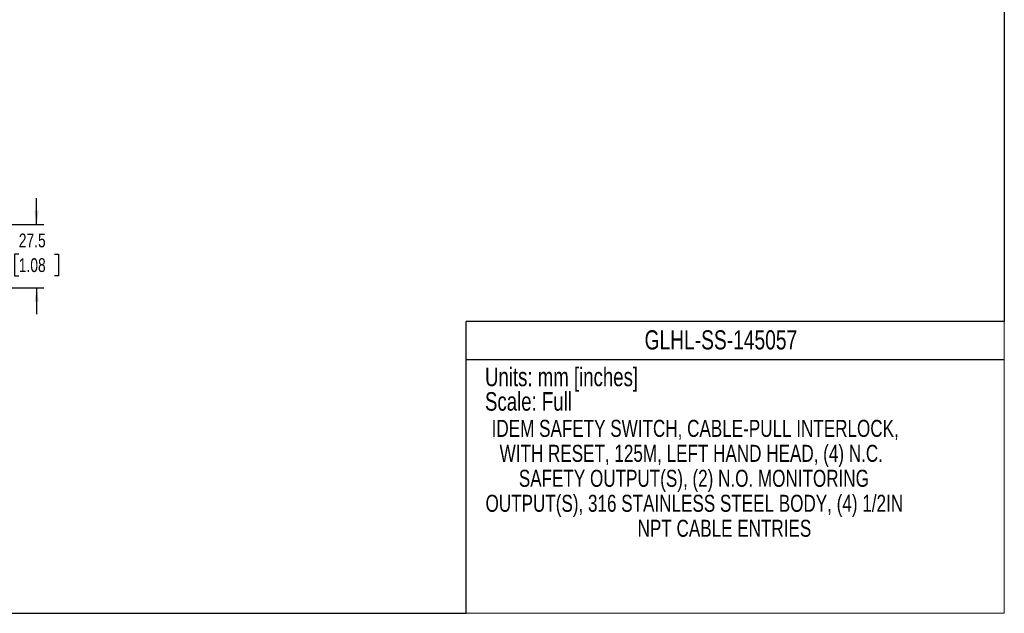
# Model space of a CAD drawing. Header units: millimetres. Extents: x 0 to 864, y 0 to 559.
# Tile 6 of 12: x 435 to 864, y 0 to 258. Entities that reach past the tile are written whole.
import ezdxf
from ezdxf.enums import TextEntityAlignment as Align

# ---------------------------------------------------------------- set-up
doc = ezdxf.new("R2010")
doc.units = ezdxf.units.MM
for name, color, linetype in [('DIMENSIONS', 140, 'Continuous'), ('SLD-DEFPOINTS', 7, 'Continuous'), ('TEXT', 140, 'Continuous')]:
    doc.layers.add(name, color=color, linetype=linetype)
doc.styles.add('SLDTEXTSTYLE0', font='TXT', dxfattribs={"width": 0.75})
doc.dimstyles.new('SLDDIMSTYLE3', dxfattribs={"dimtxt": 6, "dimasz": 6, "dimexe": 0, "dimexo": 0.0625, "dimgap": 1.5, "dimtad": 0, "dimtih": 1, "dimtoh": 1, "dimdec": 1, "dimrnd": 1e-09, "dimzin": 12, "dimdsep": 46, "dimtxsty": 'SLDTEXTSTYLE0', "dimsah": 1, "dimcen": 0.09, "dimadec": 0, "dimazin": 3, "dimtfac": 1, "dimtdec": 1, "dimtmove": 0, "dimatfit": 0, "dimfxl": 0, "dimfrac": 2, "dimtolj": 1, "dimtzin": 12, "dimarcsym": 0})

# ---------------------------------------------------------------- blocks, each defined once
blk = doc.blocks.new('SW_NOTE_0')
at = {"layer": 'TEXT', "color": 0, "insert": (0, 10.41), "char_height": 8.0747, "attachment_point": 1, "style": 'SLDTEXTSTYLE0'}
blk.add_mtext('Units: mm [inches]', dxfattribs=at)
blk = doc.blocks.new('SW_NOTE_0_1')
at = {"layer": 'TEXT', "color": 0, "insert": (0, 10.41), "char_height": 8.0747, "attachment_point": 1, "style": 'SLDTEXTSTYLE0'}
blk.add_mtext('Scale: Full', dxfattribs=at)
blk = doc.blocks.new('Block1')
at = {"color": 140, "linetype": 'Continuous', "lineweight": 18}
for q in [(863.6, 127), (629.41, 0)]:
    blk.add_line((863.6, 0), q, dxfattribs=at)
at = {"layer": 'TEXT'}
for p, q in [((863.6, 127), (629.41, 127)), ((629.41, 0), (629.41, 127)), ((629.41, 110.49), (863.6, 110.49))]:
    blk.add_line(p, q, dxfattribs=at)
at = {"layer": 'TEXT', "color": 140}
for name, p in [('SW_NOTE_0', (637.62, 96.57)), ('SW_NOTE_0_1', (637.62, 85.9))]:
    blk.add_blockref(name, p, dxfattribs=at)
at = {"layer": 'TEXT', "color": 140, "style": 'SLDTEXTSTYLE0', "width": 0.75}
for tag, height, p in [('AUTOATTR0', 8.33, (707.06, 112.4)), ('AUTOATTR1_0', 7.41, (640.51, 74.61)), ('AUTOATTR1_1', 7.41, (643.97, 63.73)), ('AUTOATTR1_2', 7.41, (652.34, 52.86)), ('AUTOATTR1_3', 7.41, (637.85, 41.98)), ('AUTOATTR1_4', 7.41, (704.03, 31.1))]:
    blk.add_attdef(tag, text='', height=height, dxfattribs=at).set_placement(p, align=Align.BOTTOM_LEFT)
blk = doc.blocks.new('_D_14')
at = {"layer": 'DIMENSIONS'}
for p, q in [((442.5, 169.27), (442.5, 180.81)), ((427.77, 169.27), (445.67, 169.27)), ((434.74, 156.4), (432.91, 156.4)), ((432.91, 156.4), (432.91, 146.88)), ((450.25, 156.4), (452.08, 156.4)), ((452.08, 156.4), (452.08, 146.88)), ((432.91, 146.88), (434.74, 146.88)), ((452.08, 146.88), (450.25, 146.88)), ((298.97, 141.77), (445.67, 141.77)), ((442.5, 141.77), (442.5, 130.23))]:
    blk.add_line(p, q, dxfattribs=at)
for points in [[(442.5, 169.27), (443.42, 175.27), (441.57, 175.27)], [(442.5, 141.77), (441.57, 135.77), (443.42, 135.77)]]:
    blk.add_solid(points, dxfattribs=at)
at = {"layer": 'DIMENSIONS', "char_height": 6, "attachment_point": 1, "style": 'SLDTEXTSTYLE0'}
for s, insert in [('27.5', (434.74, 165.36)), ('1.08', (434.74, 154.61))]:
    blk.add_mtext(s, dxfattribs=dict(at, insert=insert))

msp = doc.modelspace()

# ---------------------------------------------------------------- linework, layer by layer
at = {"layer": 'SLD-DEFPOINTS'}
for p, q in [((863.6, 558.8), (863.6, 127)), ((0, 0), (629.41, 0))]:
    msp.add_line(p, q, dxfattribs=at)

# ---------------------------------------------------------------- block references
at = {"color": 7, "linetype": 'Continuous'}
msp.add_blockref('Block1', (0, 0), dxfattribs=at).add_auto_attribs({'AUTOATTR0': 'GLHL-SS-145057', 'AUTOATTR1_0': 'IDEM SAFETY SWITCH, CABLE-PULL INTERLOCK, ', 'AUTOATTR1_1': 'WITH RESET, 125M, LEFT HAND HEAD, (4) N.C. ', 'AUTOATTR1_2': 'SAFETY OUTPUT(S), (2) N.O. MONITORING ', 'AUTOATTR1_3': 'OUTPUT(S), 316 STAINLESS STEEL BODY, (4) 1/2IN ', 'AUTOATTR1_4': 'NPT CABLE ENTRIES'})

# ---------------------------------------------------------------- dimensions: what is measured, and where the dimension line sits
at = {"layer": 'DIMENSIONS'}
dim = msp.add_linear_dim(base=(442.5, 169.27), p1=(297.7, 141.77), p2=(426.5, 169.27), angle=90, dimstyle='SLDDIMSTYLE3', dxfattribs=at)
dim.commit()
dim.dimension.update_dxf_attribs({"geometry": '_D_14', "text_midpoint": (442.5, 155.52), "dimtype": 160})

doc.saveas('drawing.dxf')
